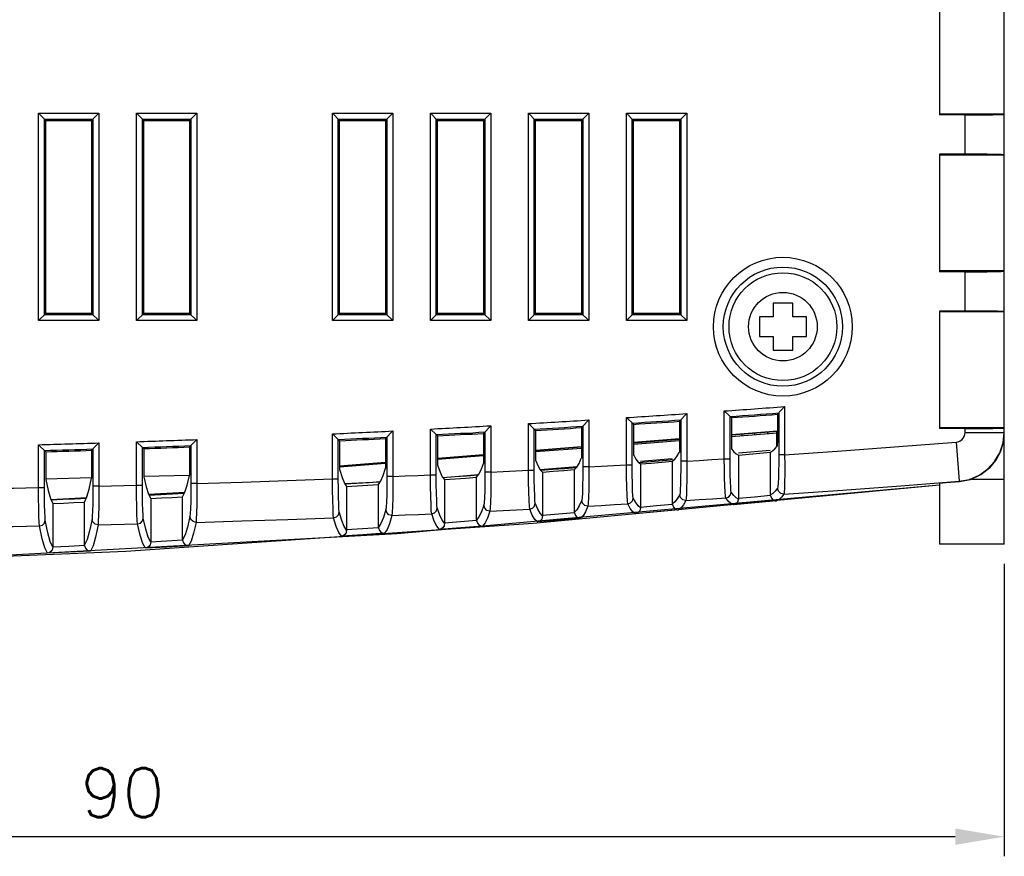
# Model space of a CAD drawing. Header units: millimetres. Extents: x 4204 to 4443, y -6141 to -6027.
# Tile 6 of 9: x 4333 to 4383, y -6141 to -6099. Entities that reach past the tile are written whole.
import ezdxf

# ---------------------------------------------------------------- set-up
doc = ezdxf.new("R2010")
doc.units = ezdxf.units.MM
doc.layers.add('02___PRT_ALL_AXES', color=7, linetype='Continuous')
doc.styles.get("Standard").update_dxf_attribs({"font": 'romans.shx'})
doc.dimstyles.new('1', dxfattribs={"dimtxt": 2.5, "dimasz": 2.5, "dimexe": 1, "dimexo": 1, "dimgap": 1, "dimtad": 1, "dimdec": 1, "dimzin": 1, "dimdsep": 46, "dimtxsty": 'Standard', "dimcen": -0.8, "dimclrt": 256, "dimadec": 0, "dimazin": 0, "dimtm": 1e-09, "dimtfac": 0.5, "dimtdec": 1, "dimtmove": 0, "dimatfit": 3, "dimfxl": 1, "dimlwd": -1, "dimarcsym": 0})

# ---------------------------------------------------------------- blocks, each defined once
blk = doc.blocks.new('*D63')
at = {"color": 0, "lineweight": -2}
for p, q in [((4292.961, -6122.409), (4292.961, -6141.348)), ((4382.961, -6126.431), (4382.961, -6141.348))]:
    blk.add_line(p, q, dxfattribs=at)
at = {"color": 0}
blk.add_line((4380.461, -6140.348), (4295.461, -6140.348), dxfattribs=at)
for points in [[(4295.461, -6139.931), (4295.461, -6140.764), (4292.961, -6140.348)], [(4380.461, -6139.931), (4380.461, -6140.764), (4382.961, -6140.348)]]:
    blk.add_solid(points, dxfattribs=at)
at = {"layer": 'Defpoints', "color": 0}
for p in [(4292.961, -6121.409), (4382.961, -6125.431), (4292.961, -6140.348)]:
    blk.add_point(p, dxfattribs=at)
at = {"insert": (4337.961, -6138.098), "char_height": 2.5, "attachment_point": 5}
blk.add_mtext('90', dxfattribs=at)

msp = doc.modelspace()

# ---------------------------------------------------------------- linework, layer by layer
at = {"color": 7, "linetype": 'Continuous'}
for p, q in [((4379.661, -6097.531), (4379.661, -6103.531)), ((4382.961, -6103.488), (4382.961, -6097.575)), ((4333.671, -6103.441), (4336.751, -6103.441)), ((4334.038, -6103.808), (4333.671, -6103.441)), ((4333.671, -6114.021), (4333.671, -6103.441)), ((4333.971, -6103.741), (4336.451, -6103.741)), ((4333.971, -6113.721), (4333.971, -6103.741)), ((4334.038, -6103.808), (4336.384, -6103.808)), ((4334.038, -6113.654), (4334.038, -6103.808)), ((4336.384, -6103.808), (4336.751, -6103.441)), ((4336.384, -6103.808), (4336.384, -6113.654)), ((4336.451, -6103.741), (4336.451, -6113.721)), ((4336.751, -6103.441), (4336.751, -6114.021)), ((4338.671, -6103.441), (4341.751, -6103.441)), ((4339.038, -6103.808), (4338.671, -6103.441)), ((4338.671, -6114.021), (4338.671, -6103.441)), ((4338.971, -6103.741), (4341.451, -6103.741)), ((4338.971, -6113.721), (4338.971, -6103.741)), ((4339.038, -6103.808), (4341.384, -6103.808)), ((4339.038, -6113.654), (4339.038, -6103.808)), ((4341.384, -6103.808), (4341.751, -6103.441)), ((4341.384, -6103.808), (4341.384, -6113.654)), ((4341.451, -6103.741), (4341.451, -6113.721)), ((4341.751, -6103.441), (4341.751, -6114.021)), ((4348.671, -6103.441), (4351.751, -6103.441)), ((4349.038, -6103.808), (4348.671, -6103.441)), ((4348.671, -6114.021), (4348.671, -6103.441)), ((4348.971, -6103.741), (4351.451, -6103.741)), ((4348.971, -6113.721), (4348.971, -6103.741)), ((4349.038, -6103.808), (4351.384, -6103.808)), ((4349.038, -6113.654), (4349.038, -6103.808)), ((4351.384, -6103.808), (4351.751, -6103.441)), ((4351.384, -6103.808), (4351.384, -6113.654)), ((4351.451, -6103.741), (4351.451, -6113.721)), ((4351.751, -6103.441), (4351.751, -6114.021)), ((4353.671, -6103.441), (4356.751, -6103.441)), ((4354.038, -6103.808), (4353.671, -6103.441)), ((4353.671, -6114.021), (4353.671, -6103.441)), ((4353.971, -6103.741), (4356.451, -6103.741)), ((4353.971, -6113.721), (4353.971, -6103.741)), ((4354.038, -6103.808), (4356.384, -6103.808)), ((4354.038, -6113.654), (4354.038, -6103.808)), ((4356.384, -6103.808), (4356.751, -6103.441)), ((4356.384, -6103.808), (4356.384, -6113.654)), ((4356.451, -6103.741), (4356.451, -6113.721)), ((4356.751, -6103.441), (4356.751, -6114.021)), ((4358.671, -6103.441), (4361.751, -6103.441)), ((4359.038, -6103.808), (4358.671, -6103.441)), ((4358.671, -6114.021), (4358.671, -6103.441)), ((4358.971, -6103.741), (4361.451, -6103.741)), ((4358.971, -6113.721), (4358.971, -6103.741)), ((4359.038, -6103.808), (4361.384, -6103.808)), ((4359.038, -6113.654), (4359.038, -6103.808)), ((4361.384, -6103.808), (4361.751, -6103.441)), ((4361.384, -6103.808), (4361.384, -6113.654)), ((4361.451, -6103.741), (4361.451, -6113.721)), ((4361.751, -6103.441), (4361.751, -6114.021)), ((4363.671, -6103.441), (4366.751, -6103.441)), ((4364.038, -6103.808), (4363.671, -6103.441)), ((4363.671, -6114.021), (4363.671, -6103.441)), ((4363.971, -6103.741), (4366.451, -6103.741)), ((4363.971, -6113.721), (4363.971, -6103.741)), ((4364.038, -6103.808), (4366.384, -6103.808)), ((4364.038, -6113.654), (4364.038, -6103.808)), ((4366.384, -6103.808), (4366.751, -6103.441)), ((4366.384, -6103.808), (4366.384, -6113.654)), ((4366.451, -6103.741), (4366.451, -6113.721)), ((4366.751, -6103.441), (4366.751, -6114.021)), ((4382.961, -6103.488), (4379.661, -6103.488)), ((4380.961, -6103.531), (4379.661, -6103.531)), ((4380.961, -6105.531), (4380.961, -6103.531)), ((4382.961, -6105.566), (4382.961, -6103.496)), ((4380.961, -6105.531), (4379.661, -6105.531)), ((4379.661, -6105.531), (4379.661, -6111.531)), ((4382.961, -6105.575), (4379.661, -6105.575)), ((4382.961, -6111.488), (4382.961, -6105.575)), ((4382.961, -6111.488), (4379.661, -6111.488)), ((4380.961, -6111.531), (4379.661, -6111.531)), ((4380.961, -6113.531), (4380.961, -6111.531)), ((4382.961, -6113.566), (4382.961, -6111.496)), ((4372.161, -6113.131), (4371.161, -6113.131)), ((4371.161, -6113.131), (4371.161, -6113.831)), ((4372.161, -6113.831), (4372.161, -6113.131)), ((4333.671, -6114.021), (4334.038, -6113.654)), ((4336.451, -6113.721), (4333.971, -6113.721)), ((4336.384, -6113.654), (4334.038, -6113.654)), ((4336.751, -6114.021), (4336.384, -6113.654)), ((4338.671, -6114.021), (4339.038, -6113.654)), ((4341.451, -6113.721), (4338.971, -6113.721)), ((4341.384, -6113.654), (4339.038, -6113.654)), ((4341.751, -6114.021), (4341.384, -6113.654)), ((4348.671, -6114.021), (4349.038, -6113.654)), ((4351.451, -6113.721), (4348.971, -6113.721)), ((4351.384, -6113.654), (4349.038, -6113.654)), ((4351.751, -6114.021), (4351.384, -6113.654)), ((4353.671, -6114.021), (4354.038, -6113.654)), ((4356.451, -6113.721), (4353.971, -6113.721)), ((4356.384, -6113.654), (4354.038, -6113.654)), ((4356.751, -6114.021), (4356.384, -6113.654)), ((4358.671, -6114.021), (4359.038, -6113.654)), ((4361.451, -6113.721), (4358.971, -6113.721)), ((4361.384, -6113.654), (4359.038, -6113.654)), ((4361.751, -6114.021), (4361.384, -6113.654)), ((4363.671, -6114.021), (4364.038, -6113.654)), ((4366.451, -6113.721), (4363.971, -6113.721)), ((4366.384, -6113.654), (4364.038, -6113.654)), ((4366.751, -6114.021), (4366.384, -6113.654)), ((4371.161, -6113.831), (4370.461, -6113.831)), ((4370.461, -6113.831), (4370.461, -6114.831)), ((4372.861, -6113.831), (4372.161, -6113.831)), ((4372.861, -6114.831), (4372.861, -6113.831)), ((4380.961, -6113.531), (4379.661, -6113.531)), ((4379.661, -6113.531), (4379.661, -6119.531)), ((4382.961, -6113.575), (4379.661, -6113.575)), ((4382.961, -6119.488), (4382.961, -6113.575)), ((4336.751, -6114.021), (4333.671, -6114.021)), ((4341.751, -6114.021), (4338.671, -6114.021)), ((4351.751, -6114.021), (4348.671, -6114.021)), ((4356.751, -6114.021), (4353.671, -6114.021)), ((4361.751, -6114.021), (4358.671, -6114.021)), ((4366.751, -6114.021), (4363.671, -6114.021)), ((4370.461, -6114.831), (4371.161, -6114.831)), ((4371.161, -6114.831), (4371.161, -6115.531)), ((4372.161, -6114.831), (4372.861, -6114.831)), ((4372.161, -6115.531), (4372.161, -6114.831)), ((4371.161, -6115.531), (4372.161, -6115.531)), ((4349.038, -6120.148), (4348.671, -6119.798)), ((4348.671, -6122.1), (4348.671, -6119.798)), ((4382.961, -6119.488), (4379.661, -6119.488)), ((4380.961, -6119.531), (4379.661, -6119.531)), ((4380.961, -6119.725), (4380.961, -6119.531)), ((4380.961, -6119.725), (4382.961, -6119.725)), ((4382.961, -6125.431), (4382.961, -6119.496)), ((4334.038, -6120.707), (4333.671, -6120.35)), ((4333.671, -6122.539), (4333.671, -6120.35)), ((4336.751, -6120.26), (4336.384, -6120.638)), ((4336.751, -6120.26), (4336.751, -6122.472)), ((4338.971, -6120.487), (4338.671, -6120.197)), ((4338.671, -6122.424), (4338.671, -6120.197)), ((4341.751, -6120.087), (4341.384, -6120.468)), ((4341.451, -6120.399), (4341.451, -6122.338)), ((4341.751, -6120.087), (4341.751, -6122.892)), ((4348.971, -6122.1), (4348.971, -6120.085)), ((4349.038, -6120.148), (4349.038, -6121.649)), ((4380.5, -6120.223), (4380.658, -6122.217)), ((4333.971, -6122.539), (4333.971, -6120.642)), ((4334.038, -6120.707), (4334.038, -6122.121)), ((4336.384, -6120.638), (4336.384, -6122.066)), ((4336.451, -6120.569), (4336.451, -6122.472)), ((4338.971, -6120.487), (4339.038, -6120.551)), ((4338.971, -6122.424), (4338.971, -6120.487)), ((4339.038, -6120.551), (4339.038, -6121.995)), ((4341.384, -6120.468), (4341.384, -6121.925)), ((4341.374, -6121.924), (4339.048, -6121.981)), ((4341.384, -6121.925), (4341.374, -6121.926)), ((4349.038, -6121.649), (4349.048, -6121.649)), ((4381.76, -6121.875), (4382.204, -6121.531)), ((4382.204, -6121.531), (4382.218, -6121.531)), ((4334.038, -6122.121), (4334.048, -6122.12)), ((4336.373, -6122.046), (4334.048, -6122.103)), ((4336.384, -6122.066), (4336.374, -6122.066)), ((4338.671, -6122.424), (4338.971, -6122.424)), ((4339.038, -6121.995), (4339.048, -6121.995)), ((4341.751, -6122.338), (4341.451, -6122.338)), ((4348.671, -6122.1), (4348.971, -6122.1)), ((4349.911, -6122.328), (4349.31, -6122.366)), ((4379.661, -6122.316), (4379.661, -6125.431)), ((4380.658, -6122.217), (4380.674, -6122.23)), ((4382.961, -6122.131), (4381.164, -6122.131)), ((4333.671, -6122.539), (4333.971, -6122.539)), ((4336.751, -6122.472), (4336.451, -6122.472)), ((4339.284, -6122.874), (4341.141, -6122.774)), ((4349.397, -6122.485), (4349.397, -6124.702)), ((4334.299, -6123.14), (4336.13, -6123.042)), ((4334.397, -6123.357), (4334.397, -6125.579)), ((4336.024, -6125.467), (4336.024, -6123.276)), ((4339.397, -6123.097), (4339.397, -6125.318)), ((4341.024, -6125.196), (4341.024, -6123.006)), ((4382.961, -6125.431), (4379.661, -6125.431)), ((4317.305, -6126.666), (4338.125, -6125.775))]:
    msp.add_line(p, q, dxfattribs=at)
at = {"linetype": 'Continuous'}
for p, q in [((4371.751, -6118.406), (4371.384, -6118.801)), ((4371.751, -6118.406), (4371.751, -6120.868)), ((4366.751, -6118.764), (4366.384, -6119.156)), ((4366.751, -6118.764), (4366.751, -6121.192)), ((4368.971, -6118.909), (4368.671, -6118.63)), ((4368.671, -6121.071), (4368.671, -6118.63)), ((4368.971, -6118.909), (4369.038, -6118.972)), ((4368.971, -6121.071), (4368.971, -6118.909)), ((4371.384, -6118.801), (4371.384, -6119.921)), ((4371.451, -6118.729), (4371.451, -6120.868)), ((4356.751, -6119.386), (4356.384, -6119.774)), ((4356.751, -6119.386), (4356.751, -6121.746)), ((4359.038, -6119.622), (4358.671, -6119.276)), ((4358.671, -6121.649), (4358.671, -6119.276)), ((4361.451, -6119.409), (4361.384, -6119.48)), ((4361.451, -6119.409), (4361.751, -6119.09)), ((4361.451, -6119.409), (4361.451, -6121.485)), ((4361.751, -6119.09), (4361.751, -6121.485)), ((4364.038, -6119.312), (4363.671, -6118.969)), ((4363.671, -6121.376), (4363.671, -6118.969)), ((4363.971, -6121.376), (4363.971, -6119.25)), ((4364.038, -6119.312), (4364.038, -6120.89)), ((4366.384, -6119.156), (4366.384, -6120.746)), ((4366.451, -6119.085), (4366.451, -6121.192)), ((4369.038, -6118.972), (4369.038, -6120.573)), ((4351.751, -6119.651), (4351.384, -6120.036)), ((4351.751, -6119.651), (4351.751, -6121.975)), ((4353.971, -6119.837), (4353.671, -6119.553)), ((4353.671, -6121.891), (4353.671, -6119.553)), ((4353.971, -6119.837), (4354.038, -6119.9)), ((4353.971, -6121.891), (4353.971, -6119.837)), ((4354.038, -6119.9), (4354.038, -6121.428)), ((4356.384, -6119.774), (4356.384, -6121.313)), ((4356.451, -6119.703), (4356.451, -6121.746)), ((4358.971, -6121.649), (4358.971, -6119.559)), ((4359.038, -6119.622), (4359.038, -6121.175)), ((4361.384, -6119.48), (4361.384, -6121.045)), ((4371.384, -6119.656), (4369.038, -6119.845)), ((4371.384, -6119.677), (4369.038, -6119.865)), ((4369.038, -6119.928), (4371.371, -6119.747)), ((4369.565, -6119.802), (4369.565, -6119.887)), ((4370.206, -6119.751), (4370.206, -6119.838)), ((4370.876, -6119.697), (4370.876, -6119.786)), ((4371.356, -6120.423), (4371.356, -6119.658)), ((4351.384, -6120.036), (4351.384, -6121.549)), ((4351.451, -6119.966), (4351.451, -6121.975)), ((4366.384, -6120.058), (4364.038, -6120.247)), ((4366.384, -6120.079), (4364.038, -6120.267)), ((4364.038, -6120.316), (4366.384, -6120.134)), ((4356.384, -6120.863), (4354.038, -6121.051)), ((4356.384, -6120.883), (4354.038, -6121.071)), ((4354.038, -6121.093), (4356.384, -6120.91)), ((4361.384, -6120.46), (4359.038, -6120.649)), ((4361.384, -6120.481), (4359.038, -6120.669)), ((4359.038, -6120.704), (4361.384, -6120.522)), ((4364.038, -6120.89), (4364.048, -6120.89)), ((4366.384, -6120.746), (4366.374, -6120.746)), ((4369.038, -6120.469), (4369.039, -6120.559)), ((4369.038, -6120.573), (4369.048, -6120.573)), ((4369.388, -6120.774), (4371.016, -6120.638)), ((4369.397, -6120.886), (4369.397, -6123.123)), ((4371.024, -6122.916), (4371.024, -6120.734)), ((4371.751, -6120.868), (4371.451, -6120.868)), ((4351.384, -6121.285), (4349.024, -6121.474)), ((4349.025, -6121.482), (4351.384, -6121.299)), ((4351.384, -6121.265), (4349.038, -6121.454)), ((4354.038, -6121.428), (4354.048, -6121.427)), ((4356.384, -6121.313), (4356.374, -6121.314)), ((4359.038, -6121.175), (4359.048, -6121.175)), ((4361.384, -6121.045), (4361.374, -6121.046)), ((4363.671, -6121.376), (4363.971, -6121.376)), ((4364.911, -6121.222), (4364.31, -6121.272)), ((4364.386, -6121.19), (4366.013, -6121.055)), ((4364.397, -6121.333), (4364.397, -6123.567)), ((4366.024, -6123.373), (4366.024, -6121.191)), ((4366.751, -6121.192), (4366.451, -6121.192)), ((4368.671, -6121.071), (4368.971, -6121.071)), ((4351.384, -6121.549), (4351.374, -6121.55)), ((4353.671, -6121.891), (4353.971, -6121.891)), ((4354.315, -6122.03), (4356.126, -6121.879)), ((4356.751, -6121.746), (4356.451, -6121.746)), ((4358.671, -6121.649), (4358.971, -6121.649)), ((4359.271, -6121.617), (4361.16, -6121.459)), ((4359.911, -6121.622), (4359.31, -6121.668)), ((4359.397, -6121.748), (4359.397, -6123.98)), ((4361.024, -6123.8), (4361.024, -6121.616)), ((4361.751, -6121.485), (4361.451, -6121.485)), ((4349.298, -6122.338), (4351.111, -6122.242)), ((4351.024, -6124.56), (4351.024, -6122.374)), ((4351.751, -6121.975), (4351.451, -6121.975)), ((4354.911, -6121.99), (4354.31, -6122.033)), ((4354.397, -6122.132), (4354.397, -6124.348)), ((4356.024, -6124.195), (4356.024, -6122.011))]:
    msp.add_line(p, q, dxfattribs=at)
for points in [[(4371.384, -6119.921), (4371.383, -6120.072), (4371.381, -6120.208), (4371.377, -6120.319), (4371.373, -6120.392), (4371.367, -6120.423)], [(4371.024, -6120.734), (4371.137, -6120.664), (4371.252, -6120.561), (4371.367, -6120.423)], [(4371.751, -6120.868), (4374.668, -6120.664), (4377.584, -6120.449), (4380.5, -6120.223)], [(4364.048, -6120.89), (4364.163, -6121.095), (4364.28, -6121.243), (4364.397, -6121.333)], [(4366.024, -6121.191), (4366.14, -6121.093), (4366.256, -6120.945), (4366.374, -6120.746)], [(4369.048, -6120.573), (4369.163, -6120.719), (4369.279, -6120.824), (4369.397, -6120.886)], [(4369.397, -6120.886), (4369.94, -6120.836), (4370.482, -6120.785), (4371.024, -6120.734)], [(4371.451, -6120.868), (4371.449, -6121.296), (4371.443, -6121.698), (4371.434, -6122.047), (4371.423, -6122.32), (4371.409, -6122.499), (4371.394, -6122.574)], [(4371.751, -6120.868), (4371.754, -6121.372), (4371.753, -6121.844), (4371.748, -6122.253), (4371.74, -6122.574), (4371.728, -6122.785), (4371.714, -6122.873)], [(4354.048, -6121.427), (4354.164, -6121.752), (4354.28, -6121.986), (4354.397, -6122.132)], [(4356.024, -6122.011), (4356.14, -6121.86), (4356.257, -6121.628), (4356.374, -6121.314)], [(4359.048, -6121.175), (4359.163, -6121.439), (4359.28, -6121.63), (4359.397, -6121.748)], [(4361.024, -6121.616), (4361.14, -6121.492), (4361.256, -6121.303), (4361.374, -6121.046)], [(4361.751, -6121.485), (4362.391, -6121.449), (4363.031, -6121.413), (4363.671, -6121.376)], [(4363.743, -6123.369), (4363.725, -6123.236), (4363.707, -6122.938), (4363.691, -6122.502), (4363.679, -6121.966), (4363.671, -6121.376)], [(4364.026, -6123.071), (4364.009, -6122.958), (4363.993, -6122.704), (4363.981, -6122.333), (4363.974, -6121.877), (4363.971, -6121.376)], [(4364.397, -6121.333), (4364.94, -6121.286), (4365.482, -6121.238), (4366.024, -6121.191)], [(4366.112, -6121.122), (4365.511, -6121.172), (4364.911, -6121.222)], [(4366.451, -6121.192), (4366.449, -6121.614), (4366.443, -6122.012), (4366.435, -6122.358), (4366.423, -6122.631), (4366.41, -6122.814), (4366.395, -6122.895)], [(4366.751, -6121.192), (4366.753, -6121.69), (4366.752, -6122.156), (4366.747, -6122.562), (4366.739, -6122.883), (4366.727, -6123.098), (4366.713, -6123.194)], [(4366.751, -6121.192), (4367.391, -6121.153), (4368.031, -6121.112), (4368.671, -6121.071)], [(4368.746, -6123.067), (4368.731, -6122.976), (4368.715, -6122.765), (4368.701, -6122.446), (4368.688, -6122.039), (4368.678, -6121.572), (4368.671, -6121.071)], [(4369.027, -6122.769), (4369.012, -6122.691), (4368.999, -6122.512), (4368.987, -6122.24), (4368.978, -6121.894), (4368.973, -6121.496), (4368.971, -6121.071)], [(4351.024, -6122.374), (4351.14, -6122.197), (4351.257, -6121.922), (4351.374, -6121.55)], [(4351.751, -6121.975), (4352.391, -6121.947), (4353.031, -6121.919), (4353.671, -6121.891)], [(4353.737, -6123.876), (4353.719, -6123.725), (4353.703, -6123.421), (4353.688, -6122.989), (4353.678, -6122.464), (4353.671, -6121.891)], [(4354.023, -6123.578), (4354.007, -6123.45), (4353.992, -6123.191), (4353.981, -6122.824), (4353.973, -6122.378), (4353.971, -6121.891)], [(4356.112, -6121.905), (4355.511, -6121.948), (4354.911, -6121.99)], [(4356.451, -6121.746), (4356.448, -6122.237), (4356.441, -6122.687), (4356.429, -6123.057), (4356.414, -6123.315), (4356.398, -6123.441)], [(4356.751, -6121.746), (4356.752, -6122.324), (4356.749, -6122.853), (4356.74, -6123.288), (4356.728, -6123.592), (4356.712, -6123.739)], [(4356.751, -6121.746), (4357.391, -6121.714), (4358.031, -6121.682), (4358.671, -6121.649)], [(4358.74, -6123.639), (4358.722, -6123.497), (4358.705, -6123.196), (4358.69, -6122.761), (4358.678, -6122.231), (4358.671, -6121.649)], [(4359.025, -6123.341), (4359.008, -6123.22), (4358.993, -6122.964), (4358.981, -6122.594), (4358.974, -6122.143), (4358.971, -6121.649)], [(4359.397, -6121.748), (4359.94, -6121.704), (4360.482, -6121.661), (4361.024, -6121.616)], [(4361.112, -6121.529), (4360.511, -6121.576), (4359.911, -6121.622)], [(4361.451, -6121.485), (4361.448, -6121.983), (4361.441, -6122.438), (4361.429, -6122.81), (4361.414, -6123.066), (4361.396, -6123.184)], [(4361.751, -6121.485), (4361.753, -6122.071), (4361.75, -6122.606), (4361.741, -6123.043), (4361.729, -6123.344), (4361.713, -6123.483)], [(4296.404, -6127.004), (4324.204, -6126.417), (4351.967, -6124.878), (4379.661, -6122.391)], [(4338.125, -6125.775), (4358.915, -6124.35), (4379.661, -6122.392)], [(4349.397, -6122.485), (4349.94, -6122.448), (4350.482, -6122.411), (4351.024, -6122.374)], [(4351.112, -6122.249), (4350.511, -6122.289), (4349.911, -6122.328)], [(4351.451, -6121.975), (4351.448, -6122.459), (4351.441, -6122.904), (4351.43, -6123.272), (4351.415, -6123.533), (4351.399, -6123.665)], [(4351.751, -6121.975), (4351.752, -6122.545), (4351.748, -6123.068), (4351.739, -6123.501), (4351.727, -6123.807), (4351.711, -6123.962)], [(4354.397, -6122.132), (4354.94, -6122.092), (4355.482, -6122.051), (4356.024, -6122.011)], [(4371.714, -6122.873), (4374.697, -6122.666), (4377.678, -6122.447), (4380.658, -6122.217)], [(4366.395, -6122.895), (4366.27, -6123.111), (4366.147, -6123.27), (4366.024, -6123.373)], [(4366.713, -6123.194), (4366.556, -6123.16), (4366.439, -6123.05), (4366.395, -6122.895)], [(4368.746, -6123.067), (4368.888, -6123.021), (4368.99, -6122.913), (4369.027, -6122.769)], [(4369.397, -6123.123), (4369.272, -6123.054), (4369.149, -6122.936), (4369.027, -6122.769)], [(4371.026, -6122.948), (4370.211, -6123.024), (4369.397, -6123.1)], [(4371.394, -6122.574), (4371.269, -6122.727), (4371.146, -6122.84), (4371.024, -6122.916)], [(4371.026, -6122.948), (4371.025, -6122.937), (4371.025, -6122.926), (4371.024, -6122.916)], [(4371.026, -6122.948), (4371.071, -6123.079), (4371.152, -6123.165), (4371.246, -6123.21), (4371.342, -6123.219)], [(4371.714, -6122.873), (4371.589, -6123.029), (4371.466, -6123.144), (4371.342, -6123.219)], [(4371.714, -6122.873), (4371.556, -6122.84), (4371.438, -6122.729), (4371.394, -6122.574)], [(4356.398, -6123.441), (4356.272, -6123.784), (4356.148, -6124.035), (4356.024, -6124.195)], [(4356.712, -6123.739), (4356.556, -6123.704), (4356.441, -6123.594), (4356.398, -6123.441)], [(4358.74, -6123.639), (4358.883, -6123.594), (4358.987, -6123.485), (4359.025, -6123.341)], [(4359.397, -6123.98), (4359.272, -6123.851), (4359.148, -6123.638), (4359.025, -6123.341)], [(4361.396, -6123.184), (4361.271, -6123.464), (4361.148, -6123.668), (4361.024, -6123.8)], [(4361.713, -6123.483), (4361.556, -6123.448), (4361.44, -6123.338), (4361.396, -6123.184)], [(4361.713, -6123.483), (4362.39, -6123.446), (4363.066, -6123.408), (4363.743, -6123.369)], [(4363.743, -6123.369), (4363.885, -6123.324), (4363.988, -6123.215), (4364.026, -6123.071)], [(4364.133, -6123.871), (4364.003, -6123.774), (4363.873, -6123.607), (4363.743, -6123.369)], [(4364.397, -6123.567), (4364.272, -6123.468), (4364.148, -6123.303), (4364.026, -6123.071)], [(4366.026, -6123.405), (4365.211, -6123.477), (4364.397, -6123.547)], [(4366.026, -6123.405), (4366.025, -6123.394), (4366.025, -6123.384), (4366.024, -6123.373)], [(4366.026, -6123.405), (4366.071, -6123.536), (4366.15, -6123.623), (4366.245, -6123.669), (4366.341, -6123.678)], [(4366.713, -6123.194), (4366.589, -6123.415), (4366.465, -6123.576), (4366.341, -6123.678)], [(4366.713, -6123.194), (4367.391, -6123.152), (4368.069, -6123.11), (4368.746, -6123.067)], [(4369.135, -6123.425), (4369.005, -6123.358), (4368.875, -6123.238), (4368.746, -6123.067)], [(4369.397, -6123.123), (4369.352, -6123.286), (4369.253, -6123.385), (4369.135, -6123.425)], [(4371.342, -6123.219), (4370.239, -6123.323), (4369.135, -6123.425)], [(4351.399, -6123.665), (4351.273, -6124.073), (4351.149, -6124.371), (4351.024, -6124.56)], [(4351.711, -6123.962), (4351.586, -6124.381), (4351.461, -6124.683), (4351.335, -6124.869)], [(4351.711, -6123.962), (4351.557, -6123.926), (4351.442, -6123.817), (4351.399, -6123.665)], [(4351.711, -6123.962), (4352.387, -6123.934), (4353.062, -6123.905), (4353.737, -6123.876)], [(4353.737, -6123.876), (4353.881, -6123.831), (4353.985, -6123.723), (4354.023, -6123.578)], [(4354.13, -6124.669), (4353.999, -6124.512), (4353.868, -6124.248), (4353.737, -6123.876)], [(4354.397, -6124.362), (4354.272, -6124.203), (4354.147, -6123.942), (4354.023, -6123.578)], [(4356.712, -6123.739), (4356.587, -6124.091), (4356.462, -6124.345), (4356.337, -6124.504)], [(4356.712, -6123.739), (4357.388, -6123.706), (4358.064, -6123.673), (4358.74, -6123.639)], [(4359.132, -6124.285), (4359.001, -6124.159), (4358.87, -6123.943), (4358.74, -6123.639)], [(4361.026, -6123.831), (4360.211, -6123.898), (4359.397, -6123.963)], [(4361.026, -6123.831), (4361.025, -6123.821), (4361.025, -6123.81), (4361.024, -6123.8)], [(4361.026, -6123.831), (4361.07, -6123.962), (4361.149, -6124.049), (4361.243, -6124.096), (4361.339, -6124.106)], [(4361.713, -6123.483), (4361.588, -6123.769), (4361.464, -6123.976), (4361.339, -6124.106)], [(4364.397, -6123.567), (4364.352, -6123.731), (4364.252, -6123.831), (4364.133, -6123.871)], [(4366.341, -6123.678), (4365.237, -6123.775), (4364.133, -6123.871)], [(4354.397, -6124.348), (4354.372, -6124.487), (4354.306, -6124.584), (4354.22, -6124.644), (4354.13, -6124.669)], [(4356.026, -6124.226), (4355.211, -6124.288), (4354.397, -6124.348)], [(4356.026, -6124.226), (4356.025, -6124.216), (4356.025, -6124.206), (4356.024, -6124.195)], [(4356.026, -6124.226), (4356.07, -6124.357), (4356.148, -6124.444), (4356.242, -6124.492), (4356.337, -6124.504)], [(4359.397, -6123.98), (4359.351, -6124.144), (4359.251, -6124.245), (4359.132, -6124.285)], [(4361.339, -6124.106), (4360.235, -6124.197), (4359.132, -6124.285)], [(4351.335, -6124.869), (4350.231, -6124.946), (4349.128, -6125.021)], [(4351.026, -6124.591), (4350.211, -6124.647), (4349.397, -6124.702)], [(4351.026, -6124.591), (4351.025, -6124.58), (4351.025, -6124.57), (4351.024, -6124.56)], [(4351.026, -6124.591), (4351.069, -6124.721), (4351.147, -6124.808), (4351.24, -6124.857), (4351.335, -6124.869)], [(4356.337, -6124.504), (4355.233, -6124.587), (4354.13, -6124.669)]]:
    msp.add_lwpolyline(points, dxfattribs=at)
at = {"color": 7, "linetype": 'Continuous'}
for points in [[(4380.5, -6120.223), (4380.605, -6120.204), (4380.703, -6120.162), (4380.79, -6120.101), (4380.862, -6120.023), (4380.916, -6119.931), (4380.95, -6119.83), (4380.961, -6119.725)], [(4380.658, -6122.217), (4381.181, -6122.119), (4381.671, -6121.912), (4382.106, -6121.607), (4382.467, -6121.216), (4382.737, -6120.758), (4382.904, -6120.253), (4382.961, -6119.725)], [(4382.218, -6121.531), (4382.533, -6121.151), (4382.768, -6120.717), (4382.912, -6120.246), (4382.961, -6119.753)], [(4341.024, -6123.006), (4341.141, -6122.776), (4341.257, -6122.416), (4341.374, -6121.926)], [(4349.048, -6121.649), (4349.164, -6122.032), (4349.28, -6122.311), (4349.397, -6122.485)], [(4380.674, -6122.23), (4381.228, -6122.118), (4381.76, -6121.875)], [(4334.048, -6122.12), (4334.164, -6122.686), (4334.28, -6123.098), (4334.397, -6123.357)], [(4336.024, -6123.276), (4336.141, -6123.018), (4336.257, -6122.615), (4336.374, -6122.066)], [(4336.751, -6122.472), (4337.391, -6122.457), (4338.031, -6122.441), (4338.671, -6122.424)], [(4338.728, -6124.391), (4338.711, -6124.218), (4338.696, -6123.906), (4338.684, -6123.481), (4338.676, -6122.974), (4338.671, -6122.424)], [(4339.02, -6124.096), (4339.004, -6123.948), (4338.99, -6123.683), (4338.98, -6123.322), (4338.973, -6122.891), (4338.971, -6122.424)], [(4339.048, -6121.995), (4339.164, -6122.5), (4339.28, -6122.867), (4339.397, -6123.097)], [(4341.451, -6122.338), (4341.448, -6122.808), (4341.442, -6123.243), (4341.431, -6123.607), (4341.417, -6123.871), (4341.401, -6124.016)], [(4341.751, -6122.338), (4344.058, -6122.265), (4346.365, -6122.186), (4348.671, -6122.1)], [(4348.734, -6124.08), (4348.717, -6123.922), (4348.701, -6123.615), (4348.687, -6123.184), (4348.677, -6122.665), (4348.671, -6122.1)], [(4349.022, -6123.783), (4349.006, -6123.648), (4348.992, -6123.387), (4348.98, -6123.021), (4348.973, -6122.58), (4348.971, -6122.1)], [(4379.661, -6122.316), (4379.998, -6122.287), (4380.674, -6122.23)], [(4331.751, -6122.574), (4332.391, -6122.563), (4333.031, -6122.551), (4333.671, -6122.539)], [(4333.725, -6124.498), (4333.709, -6124.318), (4333.694, -6124.004), (4333.683, -6123.581), (4333.675, -6123.08), (4333.671, -6122.539)], [(4334.019, -6124.204), (4334.003, -6124.051), (4333.99, -6123.784), (4333.98, -6123.424), (4333.973, -6122.998), (4333.971, -6122.539)], [(4336.451, -6122.472), (4336.449, -6122.936), (4336.442, -6123.365), (4336.431, -6123.726), (4336.418, -6123.993), (4336.402, -6124.144)], [(4336.751, -6122.472), (4336.75, -6123.018), (4336.745, -6123.523), (4336.736, -6123.948), (4336.724, -6124.261), (4336.709, -6124.438)], [(4341.112, -6122.845), (4340.511, -6122.877), (4339.911, -6122.908), (4339.31, -6122.939)], [(4341.751, -6122.892), (4341.746, -6123.403), (4341.737, -6123.831), (4341.725, -6124.142), (4341.71, -6124.312)], [(4336.112, -6123.096), (4335.511, -6123.124), (4334.911, -6123.151), (4334.31, -6123.179)], [(4334.397, -6123.357), (4334.94, -6123.33), (4335.482, -6123.303), (4336.024, -6123.276)], [(4339.397, -6123.097), (4339.94, -6123.067), (4340.482, -6123.037), (4341.024, -6123.006)], [(4348.734, -6124.08), (4348.878, -6124.036), (4348.983, -6123.928), (4349.022, -6123.783)], [(4349.397, -6124.712), (4349.271, -6124.523), (4349.146, -6124.213), (4349.022, -6123.783)], [(4333.725, -6124.498), (4333.871, -6124.456), (4333.979, -6124.349), (4334.019, -6124.204)], [(4334.397, -6125.578), (4334.27, -6125.297), (4334.144, -6124.839), (4334.019, -6124.204)], [(4336.402, -6124.144), (4336.276, -6124.751), (4336.15, -6125.191), (4336.024, -6125.467)], [(4336.709, -6124.438), (4336.583, -6125.061), (4336.457, -6125.508), (4336.329, -6125.781)], [(4336.709, -6124.438), (4336.557, -6124.401), (4336.444, -6124.293), (4336.402, -6124.144)], [(4336.709, -6124.438), (4337.382, -6124.423), (4338.055, -6124.408), (4338.728, -6124.391)], [(4338.728, -6124.391), (4338.874, -6124.349), (4338.98, -6124.241), (4339.02, -6124.096)], [(4339.124, -6125.633), (4338.992, -6125.386), (4338.86, -6124.972), (4338.728, -6124.391)], [(4339.397, -6125.32), (4339.271, -6125.07), (4339.145, -6124.662), (4339.02, -6124.096)], [(4341.401, -6124.016), (4341.275, -6124.556), (4341.15, -6124.949), (4341.024, -6125.196)], [(4341.71, -6124.312), (4341.584, -6124.866), (4341.458, -6125.264), (4341.331, -6125.508)], [(4341.71, -6124.312), (4341.557, -6124.275), (4341.444, -6124.166), (4341.401, -6124.016)], [(4341.71, -6124.312), (4344.051, -6124.242), (4346.393, -6124.165), (4348.734, -6124.08)], [(4349.128, -6125.021), (4348.996, -6124.835), (4348.865, -6124.521), (4348.734, -6124.08)], [(4331.708, -6124.532), (4332.381, -6124.522), (4333.053, -6124.51), (4333.725, -6124.498)], [(4334.122, -6125.892), (4333.99, -6125.614), (4333.858, -6125.15), (4333.725, -6124.498)], [(4349.397, -6124.702), (4349.371, -6124.839), (4349.305, -6124.936), (4349.219, -6124.996), (4349.128, -6125.021)], [(4336.026, -6125.497), (4336.025, -6125.487), (4336.025, -6125.477), (4336.024, -6125.467)], [(4339.397, -6125.318), (4339.369, -6125.452), (4339.302, -6125.548), (4339.216, -6125.607), (4339.124, -6125.633)], [(4341.026, -6125.226), (4340.211, -6125.272), (4339.397, -6125.318)], [(4341.026, -6125.226), (4341.025, -6125.216), (4341.025, -6125.206), (4341.024, -6125.196)], [(4341.026, -6125.226), (4341.068, -6125.355), (4341.145, -6125.444), (4341.237, -6125.494), (4341.331, -6125.508)], [(4334.397, -6125.579), (4334.368, -6125.711), (4334.301, -6125.807), (4334.214, -6125.867), (4334.122, -6125.892)], [(4336.329, -6125.781), (4335.226, -6125.838), (4334.122, -6125.892)], [(4336.026, -6125.497), (4335.211, -6125.538), (4334.397, -6125.579)], [(4336.026, -6125.497), (4336.068, -6125.626), (4336.144, -6125.715), (4336.236, -6125.766), (4336.329, -6125.781)], [(4341.331, -6125.508), (4340.228, -6125.571), (4339.124, -6125.633)]]:
    msp.add_lwpolyline(points, dxfattribs=at)
for radius in [3.54, 3.04]:
    msp.add_circle((4371.661, -6114.331), radius, dxfattribs=at)
for radius, start, end in [(812.21, 274.049614, 274.267419), (812.21, 271.577436, 271.794762), (812.21, 271.930317, 272.147686), (812.51, 271.950759, 272.125736), (812.51, 271.598004, 271.772947), (812.577, 271.602579, 271.768095), (812.577, 271.955306, 272.120854)]:
    msp.add_arc((4311.313, -5308.448), radius, start, end, dxfattribs=at)
at = {"linetype": 'Continuous'}
for radius, start, end in [(812.21, 273.696091, 273.913802), (812.51, 274.069313, 274.244641), (812.577, 274.073694, 274.239574), (812.21, 272.989454, 273.207003), (812.21, 273.342709, 273.560335), (812.51, 273.362652, 273.537837), (812.51, 273.715912, 273.891164), (812.577, 273.72032, 273.886129), (812.21, 272.636313, 272.853793), (812.51, 273.009521, 273.184643), (812.577, 273.013984, 273.17967), (812.577, 273.367088, 273.532833), (812.51, 272.656504, 272.831571), (812.577, 272.660995, 272.826629)]:
    msp.add_arc((4311.313, -5308.448), radius, start, end, dxfattribs=at)
at = {"color": 7, "linetype": 'Continuous'}
for centre, start_param, end_param in [((4380.961, -6103.496), -1.570796, 0), ((4380.961, -6105.566), 0, 1.570796), ((4380.961, -6111.496), -1.570796, 0), ((4380.961, -6113.566), 0, 1.570796), ((4380.961, -6119.496), -1.570796, 0)]:
    msp.add_ellipse(centre, major_axis=(2, 0), ratio=0.017455, start_param=start_param, end_param=end_param, dxfattribs=at)
at = {"layer": '02___PRT_ALL_AXES', "color": 7, "linetype": 'Continuous'}
for radius in [2.75, 1.75]:
    msp.add_circle((4371.661, -6114.331), radius, dxfattribs=at)

# ---------------------------------------------------------------- dimensions: what is measured, and where the dimension line sits
dim = msp.add_linear_dim(base=(4292.961, -6140.348), p1=(4382.961, -6125.431), p2=(4292.961, -6121.409), dimstyle='1', override={"dimzin": 9, "dimpost": '\\X'})
dim.commit()
dim.dimension.update_dxf_attribs({"geometry": '*D63', "text_midpoint": (4337.961, -6138.098)})

doc.saveas('drawing.dxf')
